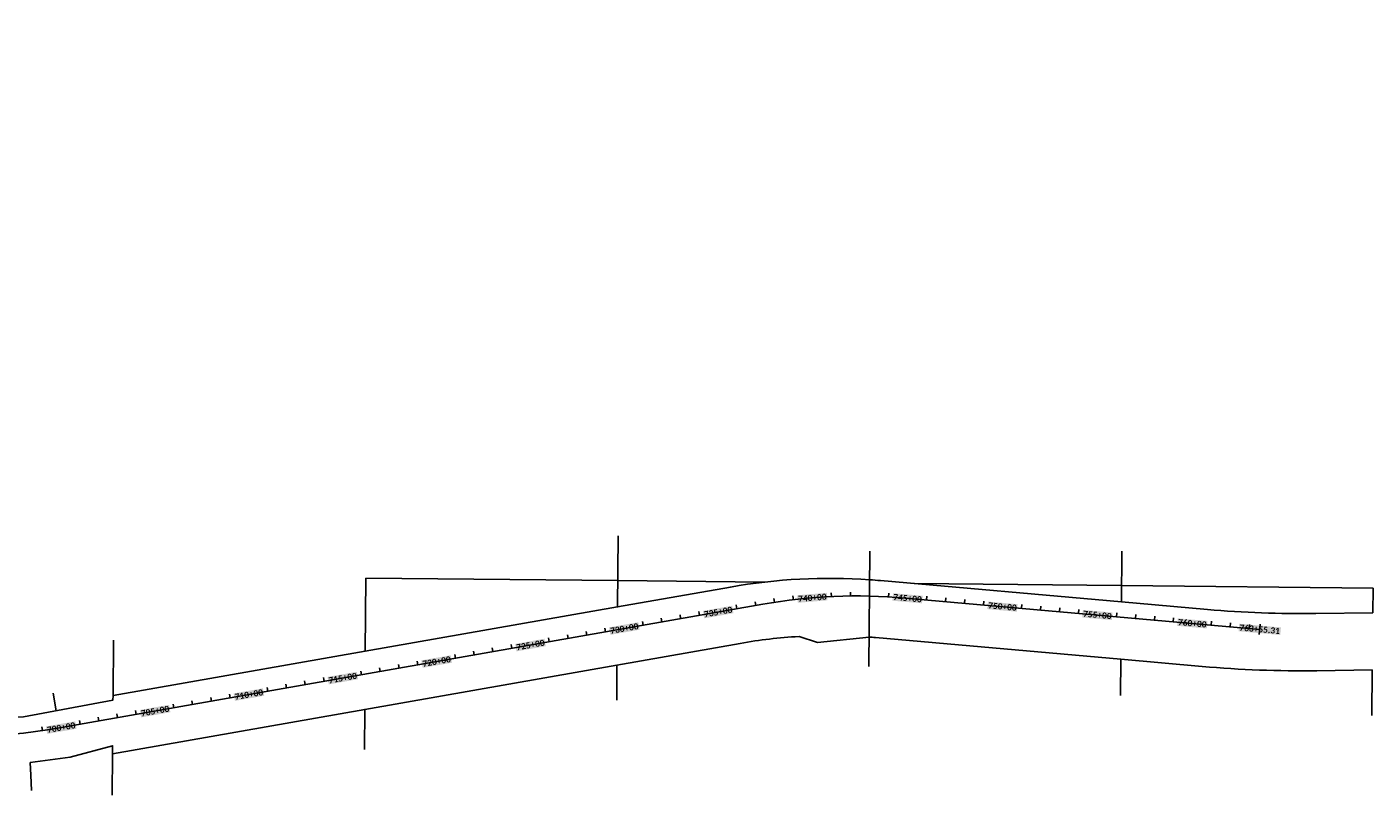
# Model space of a CAD drawing. Extents: x 19316 to 88931, y 38605 to 56897.
# Tile 16 of 16: x 81867 to 88931, y 51138 to 55168. Entities that reach past the tile are written whole.
import ezdxf

# ---------------------------------------------------------------- set-up
doc = ezdxf.new("R2010")
doc.units = 0
doc.header["$LTSCALE"] = 50
doc.header["$MEASUREMENT"] = 0
for name, color, linetype in [('C-ALGN-LABL', 7, 'Continuous'), ('C-ALGN-TEXT-CL', 4, 'Continuous'), ('ELPR', 7, 'Continuous'), ('ELPR-CL', 1, 'Continuous'), ('ELPR-older', 1, 'Continuous')]:
    doc.layers.add(name, color=color, linetype=linetype)
doc.styles.add('calibri', font='calibrib.ttf')

# ---------------------------------------------------------------- blocks, each defined once
blk = doc.blocks.new('l_tic')
blk.add_line((0, 0.07), (0, -0.07))

msp = doc.modelspace()

# ---------------------------------------------------------------- linework, layer by layer
at = {"layer": 'C-ALGN-TEXT-CL'}
for points in [[(86088.2, 52179.1), (86087.3, 52199.1)], [(86288.2, 52181.6), (86288.6, 52201.6)], [(85592.8, 52115.2), (85589.3, 52134.9)], [(85691.3, 52132.6), (85687.8, 52152.3)], [(85889, 52162.6), (85886.6, 52182.5)], [(86388.1, 52177.6), (86389.2, 52197.6)], [(85198.8, 52045.9), (85195.4, 52065.6)], [(85297.3, 52063.3), (85293.9, 52083)], [(85395.8, 52080.6), (85392.3, 52100.3)], [(84804.9, 51976.6), (84801.4, 51996.3)], [(84903.4, 51994), (84899.9, 52013.7)], [(85100.3, 52028.6), (85096.9, 52048.3)], [(84410.9, 51907.3), (84407.5, 51927)], [(84607.9, 51942), (84604.4, 51961.7)], [(84706.4, 51959.3), (84702.9, 51979)], [(84115.5, 51855.4), (84112, 51875.1)], [(84214, 51872.7), (84210.5, 51892.4)], [(84312.4, 51890), (84309, 51909.7)], [(83623, 51768.7), (83619.6, 51788.4)], [(83721.5, 51786.1), (83718, 51805.8)], [(83820, 51803.4), (83816.5, 51823.1)], [(83918.5, 51820.7), (83915, 51840.4)], [(83229.1, 51699.4), (83225.6, 51719.1)], [(83327.6, 51716.8), (83324.1, 51736.5)], [(83426.1, 51734.1), (83422.6, 51753.8)], [(82835.1, 51630.1), (82831.7, 51649.8)], [(82933.6, 51647.5), (82930.1, 51667.2)], [(83130.6, 51682.1), (83127.1, 51701.8)], [(82342.7, 51543.5), (82339.2, 51563.2)], [(82441.2, 51560.8), (82437.7, 51580.5)], [(82638.1, 51595.5), (82634.7, 51615.2)], [(82736.6, 51612.8), (82733.2, 51632.5)], [(82145.7, 51508.9), (82142.2, 51528.6)], [(82244.2, 51526.2), (82240.7, 51545.9)]]:
    msp.add_lwpolyline(points, dxfattribs=at)
at = {"layer": 'C-ALGN-TEXT-CL', "extrusion": (0.999921, 0.012575, 0), "elevation": 86837.6}
msp.add_lwpolyline([(51094.2, 0), (51114.2, 0)], dxfattribs=at)
at = {"layer": 'C-ALGN-TEXT-CL', "extrusion": (0.98844, 0.151614, 0), "elevation": 92704.7}
msp.add_lwpolyline([(38539.4, 0), (38559.4, 0)], dxfattribs=at)
at = {"layer": 'C-ALGN-TEXT-CL', "extrusion": (0.996128, -0.087915, 0)}
for elevation in [81666.4, 81766.4, 81866.4, 81966.4, 82166.4, 82266.4, 82366.4, 82466.4, 82666.4, 82766.4, 82866.4, 82966.4, 83166.4, 83266.4, 83366.4]:
    msp.add_lwpolyline([(59571.8, 0), (59591.8, 0)], dxfattribs=dict(at, elevation=elevation))
at = {"layer": 'C-ALGN-TEXT-CL', "extrusion": (0.989823, 0.142302, 0), "elevation": 88439.6}
msp.add_lwpolyline([(39290.3, 0), (39310.3, 0)], dxfattribs=at)
at = {"layer": 'C-ALGN-TEXT-CL', "color": 155}
for points in [[(85912.3, 52146.5), (85909.1, 52185.9), (86067.9, 52159.3), (86064.6, 52198.7)], [(85420.9, 52064.9), (85414, 52103.9), (85574.6, 52091.9), (85567.7, 52130.9)], [(86408.3, 52157.3), (86411.8, 52196.8), (86563.8, 52143.6), (86567.3, 52183)], [(86906.4, 52113.4), (86909.9, 52152.8), (87061.9, 52099.7), (87065.4, 52139.1)], [(87404.5, 52069.4), (87407.9, 52108.9), (87559.9, 52055.7), (87563.4, 52095.1)], [(87902.5, 52025.5), (87906, 52064.9), (88058, 52011.7), (88061.5, 52051.2)], [(84928.4, 51978.3), (84921.6, 52017.3), (85082.1, 52005.3), (85075.3, 52044.3)], [(88224.8, 51997), (88228.2, 52036.5), (88443.6, 51977.7), (88447.1, 52017.1)], [(84436, 51891.6), (84429.1, 51930.6), (84589.7, 51918.7), (84582.9, 51957.7)], [(83943.5, 51805), (83936.7, 51844), (84097.3, 51832.1), (84090.4, 51871)], [(83451.1, 51718.4), (83444.2, 51757.4), (83604.8, 51745.4), (83598, 51784.4)], [(82958.7, 51631.8), (82951.8, 51670.8), (83112.4, 51658.8), (83105.5, 51697.8)], [(82466.2, 51545.2), (82459.4, 51584.1), (82620, 51572.2), (82613.1, 51611.2)], [(81973.8, 51458.5), (81966.9, 51497.5), (82127.5, 51485.6), (82120.7, 51524.6)]]:
    msp.add_solid(points, dxfattribs=at)
at = {"layer": 'ELPR', "flags": 128}
for points in [[(81341.1, 51569.7, 0.046049), (81849, 51548.1), (82318.6, 51635.7), (82318.8, 51659.8), (83642.4, 51892.5), (84966.2, 52125.1), (85558.2, 52229.2, -0.060928), (86289.2, 52267.4, -0.004688), (86345.6, 52263), (87609.7, 52151.2), (88060.9, 52111.3, 0.025567), (88630.8, 52090.2), (88929.2, 52094.4)], [(81887.7, 51242.1), (81885, 51308), (82093.5, 51337.2), (82316.5, 51396.8), (82316.2, 51354.8), (83639.7, 51587.4), (84963.3, 51820), (85610.1, 51933.7, -0.0286), (85918.3, 51969.9), (86015.3, 51938.9), (86286.3, 51966.8, -0.003037), (86319.2, 51964.1), (87606.7, 51850.3), (88034.5, 51812.5, 0.025567), (88635, 51790.2), (88926.2, 51794.3)]]:
    msp.add_lwpolyline(points, format="xyb", dxfattribs=at)
at = {"layer": 'ELPR-CL', "flags": 128}
msp.add_lwpolyline([(75560.4, 55167, -0.021804), (75748.6, 55100.1, -0.118317), (76618.9, 54478.2), (77606.3, 53340.3), (78432.3, 52388.6, 0.171221), (79537, 51760.6), (81034.3, 51491.6, 0.088197), (82037.2, 51489.8), (85727.9, 52139, -0.065632), (86476.1, 52171.2), (88335.9, 52007.1)], format="xyb", dxfattribs=at)
at = {"layer": 'ELPR-older'}
for p, q in [((84969.7, 52498.1), (84966.2, 52125.1)), ((86290.7, 52416.5), (86284.8, 51812.9)), ((87612.4, 52416.5), (87609.7, 52151.2)), ((83642.4, 51892.5), (83645.9, 52276.2)), ((83645.9, 52276.2), (84967.5, 52263)), ((84967.5, 52263), (85738.1, 52255.2)), ((86522.1, 52247.4), (87610.6, 52236.4)), ((87610.6, 52236.4), (88930.5, 52223.2)), ((88930.5, 52223.2), (88929.2, 52094.4)), ((82318.8, 51659.8), (82321.4, 51950.9)), ((87606.7, 51850.3), (87604.8, 51660.8)), ((84963.3, 51820), (84961.6, 51636.1)), ((88926.2, 51794.3), (88923.8, 51554.7)), ((82004.9, 51672.9), (82021.2, 51580.2)), ((83637.7, 51376.3), (83639.7, 51587.4)), ((82314.3, 51137.6), (82316.2, 51354.8)), ((81887.7, 51242.1), (81890.9, 51162))]:
    msp.add_line(p, q, dxfattribs=at)

# ---------------------------------------------------------------- block references
at = {"layer": 'C-ALGN-LABL', "xscale": 400, "yscale": 400, "zscale": 400, "rotation": 354.956338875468}
msp.add_blockref('l_tic', (88335.9, 52007.1), dxfattribs=at)
msp.add_blockref('l_tic', (88335.9, 52007.1), dxfattribs=at)

# ---------------------------------------------------------------- texts
at = {"layer": 'C-ALGN-TEXT-CL', "linetype": 'Continuous', "char_height": 32, "attachment_point": 1, "style": 'calibri'}
for s, insert, width, rotation in [('\\fCalibri|b1|i0|c1|p34;\\W1.0000000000;\\T1.0000000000;\\o\\l740+00', (85912.6, 52182.9), 162.265, 4.72047), ('\\fCalibri|b1|i0|c1|p34;\\W1.0000000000;\\T1.0000000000;\\o\\l745+00', (86414.8, 52193.2), 162.265, 354.95634), ('\\fCalibri|b1|i0|c1|p34;\\W1.0000000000;\\T1.0000000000;\\o\\l750+00', (86912.9, 52149.2), 162.265, 354.95634), ('\\fCalibri|b1|i0|c1|p34;\\W1.0000000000;\\T1.0000000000;\\o\\l735+00', (85417.8, 52101.2), 162.265, 9.97674), ('\\fCalibri|b1|i0|c1|p34;\\W1.0000000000;\\T1.0000000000;\\o\\l755+00', (87410.9, 52105.3), 162.265, 354.95634), ('\\fCalibri|b1|i0|c1|p34;\\W1.0000000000;\\T1.0000000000;\\o\\l760+00', (87909, 52061.3), 162.265, 354.95634), ('\\fCalibri|b1|i0|c1|p34;\\W1.0000000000;\\T1.0000000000;\\o\\l730+00', (84925.4, 52014.6), 162.265, 9.97674), ('\\fCalibri|b1|i0|c1|p34;\\W1.0000000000;\\T1.0000000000;\\o\\l763+55.31', (88231.2, 52032.9), 226.831, 354.95634), ('\\fCalibri|b1|i0|c1|p34;\\W1.0000000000;\\T1.0000000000;\\o\\l725+00', (84432.9, 51928), 162.265, 9.97674), ('\\fCalibri|b1|i0|c1|p34;\\W1.0000000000;\\T1.0000000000;\\o\\l720+00', (83940.5, 51841.3), 162.265, 9.97674), ('\\fCalibri|b1|i0|c1|p34;\\W1.0000000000;\\T1.0000000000;\\o\\l715+00', (83448.1, 51754.7), 162.265, 9.97674), ('\\fCalibri|b1|i0|c1|p34;\\W1.0000000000;\\T1.0000000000;\\o\\l710+00', (82955.6, 51668.1), 162.265, 9.97674), ('\\fCalibri|b1|i0|c1|p34;\\W1.0000000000;\\T1.0000000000;\\o\\l705+00', (82463.2, 51581.5), 162.265, 9.97674), ('\\fCalibri|b1|i0|c1|p34;\\W1.0000000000;\\T1.0000000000;\\o\\l700+00', (81970.7, 51494.8), 162.265, 9.97674)]:
    msp.add_mtext(s, dxfattribs=dict(at, insert=insert, width=width, rotation=rotation))

doc.saveas('drawing.dxf')
